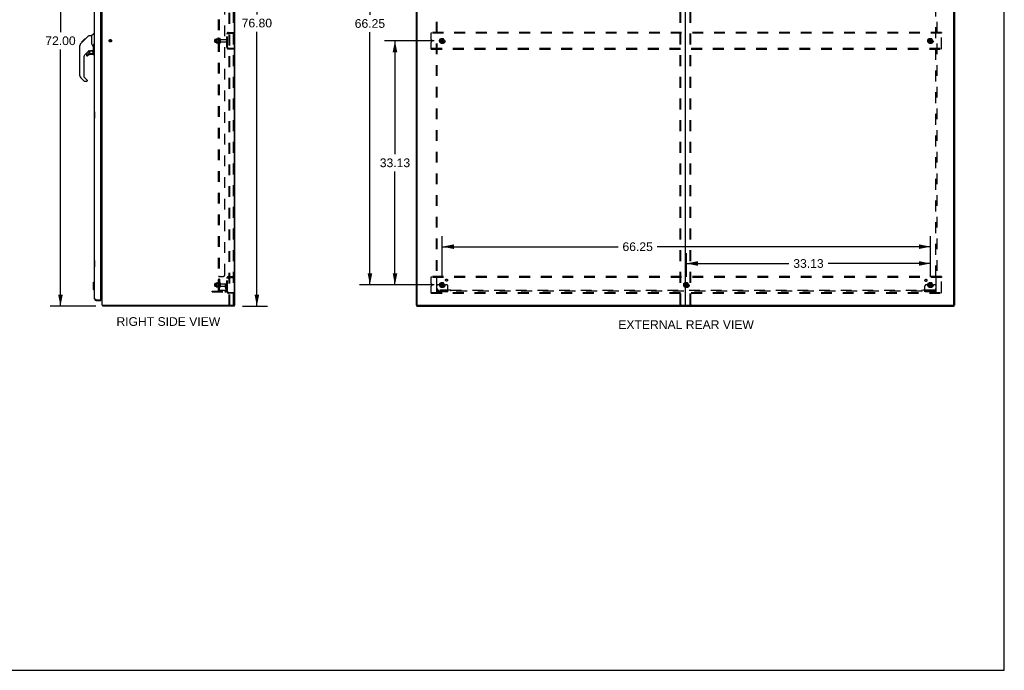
# Model space of a CAD drawing. Header units: inches. Extents: x 0 to 267, y 0 to 173.
# Tile 102 of 104: x 134 to 267, y 0 to 88. Entities that reach past the tile are written whole.
import ezdxf

# ---------------------------------------------------------------- set-up
doc = ezdxf.new("R2010")
doc.units = ezdxf.units.IN
doc.header["$LTSCALE"] = 14.696721
doc.header["$MEASUREMENT"] = 0
doc.linetypes.add('DOT', pattern=[0.2, 0.1, -0.1])
doc.linetypes.add('HIDDEN', pattern=[0.2, 0.1, -0.1])
doc.layers.get('0').update_dxf_attribs({"linetype": 'CONTINUOUS'})
for name, color, linetype in [('02___PRT_ALL_AXES', 7, 'CONTINUOUS'), ('DEFAULT_2', 8, 'HIDDEN'), ('DIMENSIONS', 7, 'CONTINUOUS')]:
    doc.layers.add(name, color=color, linetype=linetype)
doc.styles.get("Standard").update_dxf_attribs({"font": 'arial.ttf'})
doc.dimstyles.new('DIMSTYLE_1', dxfattribs={"dimtxt": 1.178881, "dimasz": 1.571842, "dimexe": 0.09, "dimexo": 0.07, "dimgap": 0.0375, "dimtad": 0, "dimtih": 1, "dimtoh": 1, "dimzin": 4, "dimdsep": 46, "dimtxsty": 'Standard', "dimblk": '_FILLED', "dimblk1": '_FILLED', "dimblk2": '_FILLED', "dimcen": 0.09, "dimazin": 1, "dimtfac": 1, "dimtofl": 0, "dimtmove": 0, "dimatfit": 3, "dimldrblk": '_FILLED', "dimfxl": 0, "dimtolj": 1, "dimtzin": 4, "dimarcsym": 0})

# ---------------------------------------------------------------- blocks, each defined once
blk = doc.blocks.new('_FILLED')
at = {"color": 0, "linetype": 'ByBlock'}
blk.add_solid([(0, 0), (-1, 0.2), (-1, -0.2)], dxfattribs=at)
blk = doc.blocks.new('*D1')
at = {"layer": 'DIMENSIONS', "color": 2, "linetype": 'Continuous'}
for p, q in [((189.85, 85.41), (183.11, 85.41)), ((184.53, 85.41), (184.53, 70.03)), ((184.53, 52.29), (184.53, 67.67)), ((189.85, 52.29), (183.11, 52.29))]:
    blk.add_line(p, q, dxfattribs=at)
at = {"layer": 'DIMENSIONS', "color": 2, "linetype": 'Continuous', "xscale": 1.5718418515, "yscale": 1.5718418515, "zscale": 1.5718418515}
for p, rotation in [((184.53, 85.41), 90), ((184.53, 52.29), 270)]:
    blk.add_blockref('_FILLED', p, dxfattribs=dict(at, rotation=rotation))
at = {"layer": 'DIMENSIONS', "color": 2, "linetype": 'Continuous', "insert": (184.53, 69.44), "char_height": 1.179, "width": 4.1195, "attachment_point": 2, "line_spacing_factor": 0.9}
blk.add_mtext('33.13', dxfattribs=at)
blk = doc.blocks.new('*D2')
at = {"layer": 'DIMENSIONS', "color": 2, "linetype": 'Continuous'}
for p, q in [((189.85, 118.54), (179.71, 118.54)), ((181.13, 118.54), (181.13, 88.93)), ((181.13, 52.29), (181.13, 86.57)), ((189.85, 52.29), (179.71, 52.29))]:
    blk.add_line(p, q, dxfattribs=at)
at = {"layer": 'DIMENSIONS', "color": 2, "linetype": 'Continuous', "xscale": 1.5718418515, "yscale": 1.5718418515, "zscale": 1.5718418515}
for p, rotation in [((181.13, 118.54), 90), ((181.13, 52.29), 270)]:
    blk.add_blockref('_FILLED', p, dxfattribs=dict(at, rotation=rotation))
at = {"layer": 'DIMENSIONS', "color": 2, "linetype": 'Continuous', "insert": (181.13, 88.34), "char_height": 1.179, "width": 4.1195, "attachment_point": 2, "line_spacing_factor": 0.9}
blk.add_mtext('66.25', dxfattribs=at)
blk = doc.blocks.new('*D3')
at = {"layer": 'DIMENSIONS', "color": 2, "linetype": 'Continuous'}
for p, q in [((190.95, 53.39), (190.95, 58.88)), ((257.2, 53.39), (257.2, 58.88)), ((190.95, 57.47), (214.81, 57.47)), ((257.2, 57.47), (220.11, 57.47))]:
    blk.add_line(p, q, dxfattribs=at)
at = {"layer": 'DIMENSIONS', "color": 2, "linetype": 'Continuous', "xscale": 1.5718418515, "yscale": 1.5718418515, "zscale": 1.5718418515, "rotation": 180}
blk.add_blockref('_FILLED', (190.95, 57.47), dxfattribs=at)
at = {"layer": 'DIMENSIONS', "color": 2, "linetype": 'Continuous', "xscale": 1.5718418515, "yscale": 1.5718418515, "zscale": 1.5718418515}
blk.add_blockref('_FILLED', (257.2, 57.47), dxfattribs=at)
at = {"layer": 'DIMENSIONS', "color": 2, "linetype": 'Continuous', "insert": (217.46, 58.06), "char_height": 1.179, "width": 4.1195, "attachment_point": 2, "line_spacing_factor": 0.9}
blk.add_mtext('66.25', dxfattribs=at)
blk = doc.blocks.new('*D4')
at = {"layer": 'DIMENSIONS', "color": 2, "linetype": 'Continuous'}
for p, q in [((224.08, 53.39), (224.08, 56.6)), ((257.2, 53.39), (257.2, 56.6)), ((224.08, 55.19), (237.99, 55.19)), ((257.2, 55.19), (243.29, 55.19))]:
    blk.add_line(p, q, dxfattribs=at)
at = {"layer": 'DIMENSIONS', "color": 2, "linetype": 'Continuous', "xscale": 1.5718418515, "yscale": 1.5718418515, "zscale": 1.5718418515, "rotation": 180}
blk.add_blockref('_FILLED', (224.08, 55.19), dxfattribs=at)
at = {"layer": 'DIMENSIONS', "color": 2, "linetype": 'Continuous', "xscale": 1.5718418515, "yscale": 1.5718418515, "zscale": 1.5718418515}
blk.add_blockref('_FILLED', (257.2, 55.19), dxfattribs=at)
at = {"layer": 'DIMENSIONS', "color": 2, "linetype": 'Continuous', "insert": (240.64, 55.78), "char_height": 1.179, "width": 4.1195, "attachment_point": 2, "line_spacing_factor": 0.9}
blk.add_mtext('33.13', dxfattribs=at)
blk = doc.blocks.new('*D5')
at = {"layer": 'DIMENSIONS', "color": 2, "linetype": 'Continuous'}
for p, q in [((163.81, 126.21), (167.21, 126.21)), ((165.79, 126.21), (165.79, 88.99)), ((165.79, 49.41), (165.79, 86.63)), ((163.86, 49.41), (167.21, 49.41))]:
    blk.add_line(p, q, dxfattribs=at)
at = {"layer": 'DIMENSIONS', "color": 2, "linetype": 'Continuous', "xscale": 1.5718418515, "yscale": 1.5718418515, "zscale": 1.5718418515}
for p, rotation in [((165.79, 126.21), 90), ((165.79, 49.41), 270)]:
    blk.add_blockref('_FILLED', p, dxfattribs=dict(at, rotation=rotation))
at = {"layer": 'DIMENSIONS', "color": 2, "linetype": 'Continuous', "insert": (165.79, 88.4), "char_height": 1.179, "width": 4.1195, "attachment_point": 2, "line_spacing_factor": 0.9}
blk.add_mtext('76.80', dxfattribs=at)
blk = doc.blocks.new('*D6')
at = {"layer": 'DIMENSIONS', "color": 2, "linetype": 'Continuous'}
for p, q in [((143.77, 121.41), (137.72, 121.41)), ((139.14, 121.41), (139.14, 86.59)), ((139.14, 49.41), (139.14, 84.23)), ((143.92, 49.41), (137.72, 49.41))]:
    blk.add_line(p, q, dxfattribs=at)
at = {"layer": 'DIMENSIONS', "color": 2, "linetype": 'Continuous', "xscale": 1.5718418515, "yscale": 1.5718418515, "zscale": 1.5718418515}
for p, rotation in [((139.14, 121.41), 90), ((139.14, 49.41), 270)]:
    blk.add_blockref('_FILLED', p, dxfattribs=dict(at, rotation=rotation))
at = {"layer": 'DIMENSIONS', "color": 2, "linetype": 'Continuous', "insert": (139.14, 86), "char_height": 1.179, "width": 4.1195, "attachment_point": 2, "line_spacing_factor": 0.9}
blk.add_mtext('72.00', dxfattribs=at)

msp = doc.modelspace()

# ---------------------------------------------------------------- linework, layer by layer
at = {"color": 7, "linetype": 'Continuous'}
for p, q in [((267.213, 0), (267.213, 172.903)), ((142.006, 85.206), (142.42, 85.62)), ((142.319, 85.452), (142.943, 86.076)), ((142.403, 85.537), (142.336, 85.537)), ((142.42, 85.62), (142.42, 85.62)), ((142.486, 85.62), (142.42, 85.62)), ((142.42, 85.62), (142.487, 85.62)), ((142.422, 85.622), (142.488, 85.622)), ((142.999, 86.099), (143.36, 86.099)), ((143.36, 86.099), (143.36, 84.995)), ((143.365, 86.105), (143.663, 86.403)), ((143.753, 86.414), (143.691, 86.414)), ((141.765, 84.704), (141.785, 84.724)), ((141.765, 84.228), (141.765, 84.704)), ((141.765, 84.228), (141.785, 84.208)), ((141.785, 80.652), (141.785, 84.755)), ((141.9, 85.033), (142.178, 85.311)), ((142.006, 85.206), (142.073, 85.206)), ((142.009, 85.209), (142.076, 85.209)), ((142.077, 85.21), (142.01, 85.21)), ((142.158, 85.292), (142.091, 85.292)), ((142.178, 85.311), (142.311, 85.445)), ((142.245, 85.378), (142.178, 85.378)), ((142.205, 85.338), (142.178, 85.311)), ((142.24, 85.373), (142.205, 85.338)), ((142.283, 85.416), (142.24, 85.373)), ((142.327, 85.46), (142.26, 85.46)), ((142.319, 85.452), (142.283, 85.416)), ((143.379, 85.004), (143.36, 85.057)), ((143.407, 84.938), (143.379, 85.004)), ((143.635, 83.882), (143.635, 84.776)), ((143.663, 85.039), (143.663, 84.901)), ((142.297, 83.119), (142.297, 80.567)), ((142.971, 84.038), (142.47, 83.536)), ((142.69, 83.539), (142.69, 83.419)), ((142.769, 83.617), (142.922, 83.617)), ((142.93, 83.621), (143.002, 83.693)), ((143.005, 84.028), (143.005, 83.701)), ((143.048, 84.033), (143.135, 84.033)), ((143.32, 84.074), (143.616, 84.074)), ((143.557, 83.539), (143.32, 83.539)), ((143.498, 84.074), (143.578, 83.994)), ((143.57, 83.987), (143.563, 83.98)), ((143.616, 83.855), (143.635, 83.855)), ((143.635, 83.617), (143.635, 83.855)), ((143.753, 83.811), (143.706, 83.811)), ((142.352, 79.922), (141.9, 80.374)), ((142.32, 80.511), (142.755, 80.076)), ((142.69, 79.899), (142.408, 79.899)), ((142.769, 80.042), (142.769, 79.977)), ((143.693, 75.812), (143.693, 74.842)), ((143.753, 75.827), (143.708, 75.827)), ((143.708, 74.827), (143.753, 74.827)), ((143.74, 75.727), (143.74, 74.927)), ((143.693, 55.645), (143.693, 54.675)), ((143.753, 55.66), (143.708, 55.66)), ((143.74, 55.56), (143.74, 54.76)), ((143.708, 54.66), (143.753, 54.66)), ((143.596, 52.594), (143.714, 52.712)), ((143.596, 52.594), (143.596, 51.728)), ((143.714, 52.712), (143.753, 52.712)), ((143.714, 52.712), (143.714, 51.61)), ((143.596, 51.728), (143.714, 51.61)), ((143.714, 51.61), (143.753, 51.61)), ((144.669, 50.806), (144.607, 50.806)), ((144, 50.16), (144, 50.264)), ((144.587, 50.264), (144.607, 50.264)), ((144.607, 50.264), (144.607, 50.16)), ((144.862, 49.507), (144.871, 49.514)), ((144.888, 49.41), (144.888, 49.514)), ((162.811, 49.514), (162.758, 49.514)), ((162.759, 49.41), (162.759, 49.514)), ((187.503, 49.514), (187.451, 49.514)), ((187.503, 49.41), (187.503, 49.514)), ((260.399, 49.514), (260.451, 49.514)), ((260.399, 49.41), (260.399, 49.514)), ((162.759, 49.41), (144.888, 49.41)), ((187.503, 49.41), (260.399, 49.41)), ((0, 0), (267.213, 0))]:
    msp.add_line(p, q, dxfattribs=at)
at = {"color": 3, "linetype": 'Continuous'}
for p, q in [((162.759, 49.577), (162.759, 126.081)), ((162.811, 49.514), (162.811, 126.108)), ((187.451, 49.514), (187.451, 126.112)), ((187.555, 49.514), (187.555, 126.108)), ((223.951, 49.514), (223.951, 126.108)), ((260.347, 49.514), (260.347, 126.108)), ((260.451, 126.112), (260.451, 49.514)), ((143.753, 50.407), (143.753, 120.414)), ((144.607, 50.284), (144.607, 120.536)), ((144.811, 49.514), (144.811, 121.34)), ((144.607, 50.858), (144.811, 50.858)), ((143.908, 50.299), (143.897, 50.304)), ((143.92, 50.294), (143.908, 50.299)), ((143.932, 50.29), (143.92, 50.294)), ((143.944, 50.285), (143.932, 50.29)), ((143.956, 50.281), (143.944, 50.285)), ((143.975, 50.274), (143.956, 50.281)), ((144, 50.264), (143.975, 50.274)), ((144, 50.264), (144.587, 50.264)), ((144, 50.16), (144.607, 50.16)), ((144.811, 49.514), (162.758, 49.514)), ((187.503, 49.514), (260.347, 49.514)), ((260.352, 49.514), (260.399, 49.514))]:
    msp.add_line(p, q, dxfattribs=at)
at = {"color": 7, "linetype": 'Continuous'}
for points in [[(142.943, 86.076), (142.951, 86.083), (142.959, 86.089), (142.968, 86.093), (142.978, 86.097), (142.988, 86.099), (142.999, 86.099)], [(141.9, 85.033), (141.88, 85.011), (141.855, 84.979), (141.833, 84.943), (141.815, 84.906), (141.801, 84.867), (141.791, 84.827), (141.786, 84.786), (141.785, 84.755)], [(143.582, 84.649), (143.532, 84.723), (143.482, 84.8), (143.441, 84.871), (143.407, 84.938)], [(143.635, 84.479), (143.634, 84.502), (143.63, 84.536), (143.621, 84.57), (143.609, 84.603), (143.594, 84.632), (143.582, 84.649)], [(143.635, 84.776), (143.635, 84.783), (143.635, 84.789), (143.636, 84.794), (143.636, 84.8), (143.636, 84.805), (143.636, 84.811), (143.636, 84.815), (143.637, 84.82), (143.637, 84.825), (143.637, 84.829), (143.638, 84.833), (143.638, 84.837), (143.638, 84.841), (143.639, 84.844), (143.639, 84.848), (143.64, 84.851), (143.64, 84.854), (143.64, 84.857), (143.641, 84.86), (143.641, 84.863), (143.641, 84.865), (143.642, 84.868), (143.642, 84.87), (143.642, 84.873), (143.643, 84.875), (143.643, 84.878), (143.644, 84.88), (143.644, 84.882), (143.644, 84.884), (143.645, 84.886), (143.645, 84.888), (143.646, 84.89), (143.646, 84.892), (143.646, 84.894), (143.647, 84.896), (143.647, 84.898), (143.648, 84.899), (143.648, 84.901), (143.648, 84.902), (143.649, 84.904), (143.649, 84.905), (143.65, 84.906), (143.65, 84.907), (143.65, 84.908), (143.651, 84.91), (143.651, 84.911), (143.652, 84.911), (143.652, 84.912), (143.653, 84.913), (143.653, 84.914), (143.654, 84.914), (143.654, 84.915), (143.655, 84.915), (143.656, 84.915), (143.656, 84.914), (143.657, 84.914), (143.658, 84.913), (143.659, 84.912), (143.659, 84.911), (143.66, 84.909), (143.66, 84.908), (143.661, 84.907), (143.662, 84.905), (143.662, 84.904), (143.663, 84.902), (143.663, 84.901)], [(143.663, 85.039), (143.664, 85.041), (143.665, 85.043), (143.666, 85.044), (143.667, 85.045), (143.668, 85.046), (143.669, 85.047), (143.671, 85.047), (143.672, 85.046), (143.674, 85.046), (143.676, 85.045), (143.677, 85.043), (143.679, 85.042), (143.68, 85.04), (143.682, 85.038), (143.683, 85.035), (143.684, 85.033), (143.686, 85.031), (143.687, 85.028), (143.688, 85.025), (143.689, 85.022), (143.69, 85.019), (143.691, 85.016)], [(143.691, 85.016), (143.695, 85.003), (143.698, 84.99), (143.702, 84.977), (143.706, 84.964)], [(143.135, 84.033), (143.137, 84.033), (143.144, 84.033), (143.153, 84.035), (143.163, 84.039), (143.175, 84.043), (143.188, 84.047), (143.203, 84.053), (143.219, 84.058), (143.237, 84.063), (143.255, 84.067), (143.274, 84.07), (143.293, 84.073), (143.312, 84.074), (143.32, 84.074)], [(143.615, 83.855), (143.615, 83.869), (143.613, 83.883), (143.61, 83.896), (143.607, 83.91), (143.602, 83.923), (143.596, 83.935), (143.589, 83.947), (143.581, 83.959), (143.573, 83.97), (143.563, 83.98)], [(143.578, 83.994), (143.577, 83.994), (143.577, 83.993), (143.576, 83.993), (143.575, 83.992), (143.574, 83.99), (143.57, 83.987)], [(143.738, 75.763), (143.739, 75.758), (143.739, 75.752), (143.74, 75.746), (143.74, 75.74), (143.74, 75.733), (143.74, 75.727)], [(143.74, 74.927), (143.74, 74.921), (143.74, 74.915), (143.74, 74.908), (143.739, 74.902), (143.739, 74.897), (143.738, 74.891)], [(143.738, 55.597), (143.739, 55.591), (143.739, 55.585), (143.74, 55.579), (143.74, 55.573), (143.74, 55.567), (143.74, 55.56)], [(143.74, 54.76), (143.74, 54.754), (143.74, 54.748), (143.74, 54.742), (143.739, 54.736), (143.739, 54.73), (143.738, 54.724)], [(144.801, 50.768), (144.803, 50.77), (144.805, 50.772), (144.807, 50.774), (144.808, 50.776), (144.809, 50.778)], [(144.782, 50.75), (144.782, 50.751), (144.782, 50.751), (144.782, 50.752), (144.783, 50.753), (144.784, 50.754), (144.785, 50.755), (144.786, 50.756), (144.788, 50.757), (144.79, 50.759)], [(144.79, 50.759), (144.793, 50.762), (144.795, 50.763), (144.797, 50.765), (144.799, 50.767), (144.801, 50.768)], [(144.862, 49.507), (144.864, 49.505), (144.865, 49.502), (144.867, 49.498), (144.869, 49.494), (144.87, 49.489), (144.871, 49.484), (144.872, 49.479), (144.873, 49.473), (144.874, 49.468), (144.875, 49.462), (144.875, 49.457)], [(144.875, 49.457), (144.876, 49.446), (144.877, 49.441), (144.877, 49.436), (144.878, 49.431), (144.878, 49.427), (144.879, 49.424), (144.88, 49.421), (144.881, 49.418), (144.882, 49.415), (144.883, 49.413), (144.884, 49.412), (144.886, 49.411), (144.887, 49.411), (144.888, 49.41)]]:
    msp.add_lwpolyline(points, dxfattribs=at)
at = {"color": 3, "linetype": 'Continuous'}
msp.add_lwpolyline([(143.897, 50.304), (143.886, 50.308), (143.88, 50.31), (143.875, 50.313), (143.869, 50.315), (143.864, 50.317), (143.859, 50.32), (143.854, 50.322), (143.849, 50.324), (143.844, 50.327), (143.839, 50.329), (143.835, 50.331), (143.83, 50.333), (143.826, 50.336), (143.821, 50.338), (143.817, 50.34), (143.813, 50.343), (143.809, 50.345), (143.805, 50.347), (143.801, 50.35), (143.798, 50.352), (143.794, 50.354), (143.791, 50.356), (143.787, 50.359), (143.784, 50.361), (143.781, 50.363), (143.779, 50.366), (143.776, 50.368), (143.773, 50.37), (143.771, 50.372), (143.769, 50.375), (143.767, 50.377), (143.765, 50.379), (143.763, 50.382), (143.761, 50.384), (143.76, 50.386), (143.758, 50.389), (143.757, 50.391), (143.756, 50.393), (143.755, 50.395), (143.755, 50.398), (143.754, 50.4), (143.754, 50.402), (143.753, 50.405), (143.753, 50.407)], dxfattribs=at)
at = {"color": 7, "linetype": 'Continuous'}
msp.add_circle((143.32, 83.834), 0.217, dxfattribs=at)
for centre, radius, start, end in [((143.379, 86.091), 0.0197, 135, 180), ((143.691, 86.375), 0.0394, 90, 135), ((142.218, 84.739), 0.433, 137.27268, 137.76144), ((142.887, 83.119), 0.591, 135, 180), ((142.769, 83.539), 0.0787, 90, 180), ((142.769, 83.419), 0.0787, 180, 309.5212), ((143.32, 82.751), 0.787, 90, 129.5212), ((143.048, 83.836), 0.197, 90, 135), ((142.922, 83.629), 0.0118, 270, 315), ((142.994, 83.701), 0.0118, 315, 360), ((143.557, 83.617), 0.0787, 270, 360), ((143.438, 83.855), 0.197, 0, 45), ((143.616, 84.094), 0.0197, 270, 360), ((143.706, 83.882), 0.0709, 180, 270), ((142.179, 80.652), 0.394, 180, 225), ((142.375, 80.567), 0.0787, 180, 225), ((142.408, 79.977), 0.0787, 225, 270), ((142.69, 79.977), 0.0787, 270, 360), ((142.722, 80.042), 0.0472, 0, 45), ((143.708, 75.812), 0.015, 90, 180), ((143.708, 74.842), 0.015, 180, 270), ((143.738, 75.812), 0.015, 0, 90), ((143.738, 74.842), 0.015, 270, 360), ((143.708, 55.645), 0.015, 90, 180), ((143.738, 55.645), 0.015, 0, 90), ((143.708, 54.675), 0.015, 180, 270), ((143.738, 54.675), 0.015, 270, 360), ((144.669, 50.664), 0.142, 0, 90), ((144, 50.407), 0.142, 228.63431, 270), ((143.917, 50.55), 0.26, 270, 272.6209), ((145.058, 49.657), 0.246, 215.33048, 217.39407)]:
    msp.add_arc(centre, radius, start, end, dxfattribs=at)
at = {"color": 3, "linetype": 'Continuous'}
for centre, radius, start, end in [((144, 50.407), 0.246, 180, 270), ((144.587, 50.284), 0.02, 270, 360), ((162.697, 49.577), 0.0625, 270, 360)]:
    msp.add_arc(centre, radius, start, end, dxfattribs=at)
at = {"layer": '02___PRT_ALL_AXES', "color": 8, "linetype": 'HIDDEN'}
for p, q in [((160.112, 85.593), (160.707, 85.593)), ((160.512, 85.766), (160.512, 85.055)), ((160.582, 85.66), (160.582, 85.745)), ((160.707, 85.66), (160.582, 85.66)), ((160.582, 85.66), (160.582, 85.16)), ((160.707, 85.66), (160.707, 85.16)), ((160.876, 85.576), (161.677, 85.576)), ((160.112, 85.227), (160.707, 85.227)), ((160.707, 85.16), (160.582, 85.16)), ((160.582, 85.076), (160.582, 85.16)), ((160.876, 85.244), (161.677, 85.244)), ((160.112, 52.468), (160.707, 52.468)), ((160.512, 52.641), (160.512, 51.93)), ((160.707, 53.081), (160.582, 53.081)), ((160.582, 53.081), (160.582, 52.764)), ((160.707, 53.045), (160.582, 53.045)), ((160.707, 52.8), (160.582, 52.8)), ((160.707, 52.764), (160.582, 52.764)), ((160.582, 52.535), (160.582, 52.62)), ((160.707, 52.535), (160.582, 52.535)), ((160.582, 52.535), (160.582, 52.035)), ((160.707, 53.081), (160.707, 52.764)), ((160.707, 52.535), (160.707, 52.035)), ((160.876, 52.451), (161.677, 52.451)), ((160.876, 52.119), (161.677, 52.119)), ((160.112, 52.102), (160.707, 52.102)), ((160.707, 52.035), (160.582, 52.035)), ((160.582, 51.951), (160.582, 52.035))]:
    msp.add_line(p, q, dxfattribs=at)
for centre, radius in [((145.915, 85.41), 0.124), ((190.951, 85.41), 0.372), ((190.951, 85.41), 0.356), ((190.951, 85.41), 0.25), ((190.951, 85.41), 0.183), ((257.201, 85.41), 0.372), ((257.201, 85.41), 0.356), ((257.201, 85.41), 0.25), ((257.201, 85.41), 0.183), ((190.951, 52.285), 0.372), ((190.951, 52.285), 0.356), ((190.951, 52.285), 0.25), ((190.951, 52.285), 0.183), ((191.531, 52.941), 0.141), ((224.076, 52.285), 0.372), ((224.076, 52.285), 0.356), ((224.076, 52.285), 0.25), ((224.076, 52.285), 0.183), ((256.582, 52.904), 0.141), ((257.201, 52.285), 0.372), ((257.201, 52.285), 0.356), ((257.201, 52.285), 0.25), ((257.201, 52.285), 0.183)]:
    msp.add_circle(centre, radius, dxfattribs=at)
for centre, radius, start, end in [((161.113, 85.41), 0.698, 149.33687, 156.03207), ((160.544, 85.745), 0.0384, 0, 145.55034), ((161.113, 85.41), 0.698, 203.96793, 210.66313), ((160.544, 85.076), 0.0384, 214.44966, 360), ((161.113, 52.285), 0.698, 149.33687, 156.03207), ((160.544, 52.62), 0.0384, 0, 145.55034), ((161.113, 52.285), 0.698, 203.96793, 210.66313), ((160.544, 51.951), 0.0384, 214.44966, 360)]:
    msp.add_arc(centre, radius, start, end, dxfattribs=at)
at = {"layer": 'DEFAULT_2', "color": 8, "linetype": 'HIDDEN'}
for p, q in [((162.029, 49.514), (162.029, 125.678)), ((162.133, 49.514), (162.133, 125.678)), ((162.634, 49.639), (162.634, 125.553)), ((162.707, 49.639), (162.707, 125.553)), ((223.244, 49.639), (223.244, 125.553)), ((223.317, 49.639), (223.317, 125.553)), ((224.584, 49.639), (224.584, 125.553)), ((224.658, 49.639), (224.658, 125.553)), ((160.582, 51.567), (160.582, 119.254)), ((160.707, 51.567), (160.707, 119.254)), ((161.457, 53.692), (161.457, 117.129)), ((190.107, 117.379), (190.107, 53.442)), ((190.232, 117.379), (190.232, 53.442)), ((257.92, 53.442), (257.92, 117.379)), ((258.045, 117.379), (258.045, 53.442)), ((160.082, 85.257), (160.082, 85.563)), ((160.246, 85.155), (160.246, 85.666)), ((160.266, 85.594), (160.246, 85.614)), ((160.257, 85.688), (160.485, 85.688)), ((160.562, 85.594), (160.266, 85.594)), ((160.266, 85.594), (160.266, 85.227)), ((160.562, 85.594), (160.582, 85.614)), ((160.562, 85.594), (160.562, 85.227)), ((160.813, 85.675), (160.813, 85.146)), ((161.707, 84.532), (161.707, 86.289)), ((161.811, 84.532), (161.811, 86.289)), ((161.954, 86.535), (162.707, 86.535)), ((161.954, 86.431), (162.707, 86.431)), ((161.986, 86.535), (161.986, 86.431)), ((189.451, 86.535), (189.451, 86.431)), ((258.701, 86.535), (189.451, 86.535)), ((189.451, 85.598), (189.451, 86.431)), ((258.701, 86.431), (189.451, 86.431)), ((189.558, 85.453), (189.477, 85.534)), ((190.788, 85.683), (190.633, 85.415)), ((191.105, 85.688), (190.796, 85.688)), ((191.268, 85.415), (191.114, 85.683)), ((257.038, 85.683), (256.883, 85.415)), ((257.355, 85.688), (257.046, 85.688)), ((257.518, 85.415), (257.364, 85.683)), ((258.701, 86.535), (258.701, 86.431)), ((258.701, 84.389), (258.701, 86.431)), ((160.266, 85.227), (160.246, 85.207)), ((160.257, 85.133), (160.485, 85.133)), ((160.562, 85.227), (160.266, 85.227)), ((160.562, 85.227), (160.582, 85.207)), ((161.811, 85.442), (161.707, 85.442)), ((161.811, 85.379), (161.707, 85.379)), ((161.954, 84.389), (162.707, 84.389)), ((162.707, 84.285), (161.954, 84.285)), ((161.986, 84.389), (161.986, 84.285)), ((189.451, 84.389), (189.451, 85.223)), ((189.451, 84.285), (189.451, 84.389)), ((189.451, 84.389), (258.701, 84.389)), ((189.451, 84.285), (258.701, 84.285)), ((189.477, 85.287), (189.558, 85.368)), ((190.633, 85.405), (190.788, 85.138)), ((191.105, 85.133), (190.796, 85.133)), ((191.114, 85.138), (191.268, 85.405)), ((256.883, 85.405), (257.038, 85.138)), ((257.355, 85.133), (257.046, 85.133)), ((257.364, 85.138), (257.518, 85.405)), ((258.701, 84.285), (258.701, 84.389)), ((160.082, 52.132), (160.082, 52.438)), ((160.246, 52.03), (160.246, 52.541)), ((160.266, 52.469), (160.246, 52.489)), ((160.257, 52.563), (160.485, 52.563)), ((160.562, 52.469), (160.266, 52.469)), ((160.266, 52.469), (160.266, 52.102)), ((160.562, 52.469), (160.582, 52.489)), ((160.562, 52.469), (160.562, 52.102)), ((160.582, 53.408), (160.582, 53.406)), ((160.707, 53.406), (160.582, 53.406)), ((160.636, 53.442), (161.207, 53.442)), ((160.813, 52.55), (160.813, 52.021)), ((161.513, 52.285), (161.603, 52.285)), ((161.513, 51.945), (161.513, 52.285)), ((161.617, 52.11), (161.513, 52.11)), ((161.603, 52.285), (161.707, 52.285)), ((161.603, 51.584), (161.603, 52.285)), ((161.617, 51.945), (161.617, 52.285)), ((161.707, 52.285), (161.668, 52.285)), ((161.707, 51.407), (161.707, 53.164)), ((161.811, 52.317), (161.707, 52.317)), ((161.811, 52.254), (161.707, 52.254)), ((161.811, 51.407), (161.811, 53.164)), ((161.954, 53.41), (162.707, 53.41)), ((161.954, 53.306), (162.707, 53.306)), ((161.986, 53.41), (161.986, 53.306)), ((189.451, 53.41), (189.451, 53.306)), ((258.701, 53.41), (189.451, 53.41)), ((189.451, 52.473), (189.451, 53.306)), ((258.701, 53.306), (189.451, 53.306)), ((189.558, 52.328), (189.477, 52.409)), ((189.477, 52.162), (189.558, 52.243)), ((190.107, 53.442), (190.273, 53.442)), ((190.201, 51.338), (190.201, 52.16)), ((190.213, 53.425), (190.22, 53.417)), ((190.232, 51.817), (190.232, 53.406)), ((190.415, 52.285), (190.326, 52.285)), ((190.536, 52.285), (190.415, 52.285)), ((190.776, 52.285), (190.536, 52.285)), ((190.788, 52.558), (190.633, 52.29)), ((190.633, 52.28), (190.788, 52.013)), ((191.105, 52.563), (190.796, 52.563)), ((191.268, 52.29), (191.114, 52.558)), ((191.114, 52.013), (191.268, 52.28)), ((191.126, 52.285), (191.365, 52.285)), ((191.487, 52.285), (191.365, 52.285)), ((191.576, 52.285), (191.487, 52.285)), ((191.701, 51.338), (191.701, 52.16)), ((223.913, 52.558), (223.758, 52.29)), ((223.758, 52.28), (223.913, 52.013)), ((224.23, 52.563), (223.921, 52.563)), ((224.393, 52.29), (224.239, 52.558)), ((224.239, 52.013), (224.393, 52.28)), ((256.451, 51.338), (256.451, 52.16)), ((256.665, 52.285), (256.576, 52.285)), ((256.786, 52.285), (256.665, 52.285)), ((257.026, 52.285), (256.786, 52.285)), ((257.038, 52.558), (256.883, 52.29)), ((256.883, 52.28), (257.038, 52.013)), ((257.355, 52.563), (257.046, 52.563)), ((257.518, 52.29), (257.364, 52.558)), ((257.364, 52.013), (257.518, 52.28)), ((257.376, 52.285), (257.615, 52.285)), ((257.737, 52.285), (257.615, 52.285)), ((257.826, 52.285), (257.737, 52.285)), ((257.879, 53.442), (258.045, 53.442)), ((257.92, 53.406), (257.92, 51.817)), ((257.951, 51.338), (257.951, 52.16)), ((258.701, 53.41), (258.701, 53.306)), ((258.701, 51.264), (258.701, 53.306)), ((159.707, 51.442), (161.461, 51.442)), ((159.707, 51.338), (159.707, 51.442)), ((159.707, 51.338), (161.461, 51.338)), ((159.954, 51.338), (159.954, 51.442)), ((160.21, 51.338), (160.21, 51.442)), ((160.266, 52.102), (160.246, 52.082)), ((160.257, 52.008), (160.485, 52.008)), ((160.562, 52.102), (160.266, 52.102)), ((160.562, 52.102), (160.582, 52.082)), ((160.707, 51.567), (160.582, 51.567)), ((160.636, 51.528), (160.733, 51.608)), ((160.65, 51.567), (160.651, 51.567)), ((160.819, 51.567), (161.457, 51.567)), ((161.457, 51.567), (161.457, 51.442)), ((161.535, 51.878), (161.584, 51.81)), ((161.619, 51.939), (161.668, 51.871)), ((161.954, 51.264), (162.707, 51.264)), ((162.707, 51.16), (161.954, 51.16)), ((161.986, 51.264), (161.986, 51.16)), ((189.451, 51.264), (189.451, 52.098)), ((189.451, 51.264), (258.701, 51.264)), ((189.451, 51.16), (189.451, 51.264)), ((189.451, 51.16), (258.701, 51.16)), ((191.701, 51.442), (190.201, 51.442)), ((191.701, 51.338), (190.201, 51.338)), ((190.448, 51.338), (190.448, 51.442)), ((192.072, 51.567), (190.482, 51.567)), ((190.704, 51.338), (190.704, 51.442)), ((191.105, 52.008), (190.796, 52.008)), ((191.198, 51.338), (191.198, 51.442)), ((191.454, 51.338), (191.454, 51.442)), ((192.107, 51.442), (192.107, 51.608)), ((192.107, 51.567), (256.045, 51.567)), ((256.045, 51.442), (192.107, 51.442)), ((224.23, 52.008), (223.921, 52.008)), ((256.045, 51.442), (256.045, 51.608)), ((256.062, 51.548), (256.069, 51.555)), ((257.67, 51.567), (256.08, 51.567)), ((257.951, 51.442), (256.451, 51.442)), ((257.951, 51.338), (256.451, 51.338)), ((256.698, 51.338), (256.698, 51.442)), ((256.954, 51.338), (256.954, 51.442)), ((257.355, 52.008), (257.046, 52.008)), ((257.448, 51.338), (257.448, 51.442)), ((257.704, 51.338), (257.704, 51.442)), ((258.701, 51.16), (258.701, 51.264))]:
    msp.add_line(p, q, dxfattribs=at)
for points in [[(160.602, 53.425), (160.598, 53.423), (160.595, 53.421), (160.592, 53.419), (160.589, 53.417), (160.587, 53.415), (160.585, 53.413), (160.584, 53.411), (160.583, 53.41), (160.582, 53.408), (160.582, 53.406)], [(160.595, 53.421), (160.592, 53.419), (160.589, 53.417), (160.587, 53.415), (160.585, 53.413)], [(160.617, 53.431), (160.609, 53.428), (160.605, 53.426), (160.602, 53.425)], [(160.636, 53.442), (160.634, 53.44), (160.631, 53.438), (160.628, 53.436), (160.625, 53.435), (160.621, 53.433), (160.617, 53.431)], [(160.634, 53.44), (160.631, 53.438), (160.628, 53.436)], [(160.722, 53.422), (160.718, 53.419), (160.716, 53.418), (160.714, 53.417), (160.712, 53.415), (160.711, 53.414), (160.71, 53.412), (160.709, 53.411), (160.708, 53.409), (160.707, 53.408), (160.707, 53.406)], [(160.709, 53.411), (160.708, 53.409), (160.707, 53.408), (160.707, 53.406)], [(160.714, 53.417), (160.712, 53.415), (160.711, 53.414)], [(160.733, 53.442), (160.733, 53.44), (160.733, 53.438), (160.733, 53.437), (160.733, 53.435), (160.733, 53.433), (160.732, 53.432), (160.731, 53.43), (160.73, 53.429), (160.728, 53.427), (160.727, 53.426), (160.725, 53.425), (160.724, 53.423), (160.722, 53.422)], [(160.731, 53.43), (160.73, 53.429), (160.728, 53.427), (160.727, 53.426), (160.725, 53.425), (160.724, 53.423)], [(160.733, 53.442), (160.733, 53.44), (160.733, 53.438), (160.733, 53.437), (160.733, 53.435), (160.733, 53.433)], [(190.194, 53.442), (190.196, 53.44), (190.198, 53.438), (190.2, 53.436), (190.203, 53.435), (190.205, 53.433), (190.207, 53.431), (190.208, 53.43), (190.21, 53.428), (190.212, 53.426), (190.213, 53.425)], [(190.22, 53.417), (190.223, 53.415), (190.225, 53.413), (190.227, 53.411), (190.229, 53.41), (190.23, 53.408), (190.232, 53.406)], [(190.251, 53.419), (190.247, 53.417), (190.244, 53.415), (190.242, 53.414), (190.24, 53.412), (190.238, 53.411), (190.236, 53.409), (190.234, 53.408), (190.232, 53.406)], [(190.273, 53.442), (190.272, 53.44), (190.271, 53.438), (190.271, 53.437), (190.27, 53.435), (190.269, 53.433), (190.267, 53.432), (190.266, 53.43), (190.265, 53.429), (190.263, 53.427), (190.261, 53.426), (190.259, 53.425), (190.258, 53.423), (190.256, 53.422), (190.254, 53.421), (190.251, 53.419)], [(257.879, 53.442), (257.879, 53.44), (257.88, 53.438), (257.881, 53.437), (257.882, 53.435), (257.883, 53.433), (257.884, 53.432), (257.886, 53.43), (257.887, 53.429), (257.889, 53.427), (257.89, 53.426), (257.892, 53.425), (257.894, 53.423), (257.896, 53.422), (257.898, 53.421), (257.9, 53.419), (257.905, 53.417)], [(257.905, 53.417), (257.907, 53.415), (257.909, 53.414), (257.912, 53.412), (257.914, 53.411), (257.916, 53.409), (257.918, 53.408), (257.92, 53.406)], [(257.933, 53.419), (257.931, 53.417), (257.929, 53.415), (257.927, 53.413), (257.925, 53.411), (257.923, 53.41), (257.921, 53.408), (257.92, 53.406)], [(257.958, 53.442), (257.956, 53.44), (257.953, 53.438), (257.951, 53.436), (257.949, 53.435), (257.947, 53.433), (257.945, 53.431), (257.943, 53.43), (257.942, 53.428), (257.94, 53.426), (257.938, 53.425), (257.933, 53.419)], [(160.605, 51.546), (160.602, 51.548), (160.598, 51.55), (160.595, 51.551), (160.592, 51.553), (160.589, 51.555), (160.587, 51.557), (160.585, 51.559), (160.584, 51.561), (160.583, 51.563), (160.582, 51.565), (160.582, 51.567)], [(160.636, 51.528), (160.634, 51.531), (160.631, 51.533), (160.628, 51.535), (160.625, 51.537), (160.621, 51.539), (160.617, 51.541), (160.613, 51.543), (160.605, 51.546)], [(160.711, 51.59), (160.711, 51.59), (160.711, 51.59), (160.711, 51.589), (160.711, 51.589), (160.71, 51.589), (160.71, 51.589), (160.709, 51.588), (160.709, 51.588), (160.708, 51.588), (160.707, 51.587), (160.707, 51.587), (160.706, 51.587), (160.706, 51.586), (160.705, 51.586), (160.704, 51.586), (160.704, 51.585), (160.703, 51.585), (160.702, 51.584), (160.701, 51.584), (160.701, 51.584), (160.7, 51.583), (160.699, 51.583), (160.698, 51.583), (160.698, 51.582), (160.697, 51.582), (160.696, 51.581), (160.695, 51.581), (160.694, 51.581), (160.693, 51.58), (160.692, 51.58), (160.692, 51.58), (160.691, 51.579), (160.69, 51.579), (160.689, 51.578), (160.688, 51.578), (160.687, 51.578), (160.686, 51.577), (160.685, 51.577), (160.684, 51.576), (160.683, 51.576), (160.682, 51.576), (160.681, 51.575), (160.68, 51.575), (160.679, 51.574), (160.678, 51.574), (160.676, 51.574), (160.675, 51.573), (160.674, 51.573), (160.673, 51.573), (160.672, 51.572), (160.671, 51.572), (160.669, 51.571), (160.668, 51.571), (160.667, 51.571), (160.666, 51.571), (160.665, 51.57), (160.664, 51.57), (160.663, 51.57), (160.662, 51.569), (160.661, 51.569), (160.66, 51.569), (160.659, 51.569), (160.658, 51.568), (160.657, 51.568), (160.656, 51.568), (160.655, 51.568), (160.654, 51.568), (160.653, 51.567), (160.652, 51.567), (160.651, 51.567), (160.651, 51.567), (160.65, 51.567), (160.649, 51.567), (160.649, 51.567), (160.648, 51.567), (160.648, 51.567)], [(160.648, 51.567), (160.648, 51.567), (160.648, 51.567), (160.648, 51.567), (160.648, 51.567), (160.648, 51.567), (160.648, 51.567), (160.649, 51.567), (160.649, 51.567), (160.65, 51.567), (160.65, 51.567)], [(160.725, 51.594), (160.722, 51.59), (160.72, 51.588), (160.718, 51.586), (160.716, 51.584), (160.714, 51.581), (160.712, 51.579), (160.711, 51.577), (160.71, 51.574), (160.709, 51.572), (160.708, 51.57), (160.707, 51.568), (160.707, 51.567)], [(160.707, 51.587), (160.708, 51.587), (160.708, 51.587), (160.709, 51.588), (160.709, 51.588), (160.71, 51.589), (160.71, 51.589), (160.711, 51.589), (160.711, 51.589), (160.711, 51.59), (160.711, 51.59), (160.711, 51.59)], [(160.733, 51.608), (160.733, 51.607), (160.733, 51.606), (160.733, 51.605), (160.733, 51.604), (160.733, 51.603), (160.732, 51.602), (160.731, 51.601), (160.73, 51.599), (160.728, 51.598), (160.727, 51.596), (160.725, 51.594)], [(192.082, 51.581), (192.08, 51.579), (192.079, 51.577), (192.078, 51.574), (192.076, 51.572), (192.075, 51.57), (192.073, 51.568), (192.072, 51.567)], [(192.085, 51.553), (192.083, 51.555), (192.081, 51.557), (192.079, 51.559), (192.077, 51.561), (192.075, 51.563), (192.073, 51.565), (192.072, 51.567)], [(192.107, 51.608), (192.105, 51.607), (192.104, 51.606), (192.102, 51.605), (192.1, 51.604), (192.099, 51.603), (192.097, 51.602), (192.096, 51.601), (192.094, 51.599), (192.093, 51.598), (192.091, 51.596), (192.09, 51.594), (192.089, 51.592), (192.087, 51.59), (192.086, 51.588), (192.085, 51.586), (192.082, 51.581)], [(192.107, 51.528), (192.105, 51.531), (192.104, 51.533), (192.102, 51.535), (192.1, 51.537), (192.098, 51.539), (192.097, 51.541), (192.095, 51.543), (192.093, 51.545), (192.092, 51.546), (192.09, 51.548), (192.085, 51.553)], [(256.045, 51.608), (256.046, 51.607), (256.048, 51.606), (256.05, 51.605), (256.051, 51.604), (256.053, 51.603), (256.054, 51.602), (256.056, 51.601), (256.057, 51.599), (256.059, 51.598), (256.06, 51.596), (256.062, 51.594), (256.063, 51.592), (256.064, 51.59), (256.066, 51.588), (256.067, 51.586)], [(256.045, 51.528), (256.046, 51.531), (256.048, 51.533), (256.05, 51.535), (256.052, 51.537), (256.053, 51.539), (256.055, 51.541), (256.057, 51.543), (256.058, 51.545), (256.06, 51.546), (256.062, 51.548)], [(256.067, 51.586), (256.07, 51.581), (256.071, 51.579), (256.073, 51.577), (256.074, 51.574), (256.076, 51.572), (256.077, 51.57), (256.078, 51.568), (256.08, 51.567)], [(256.069, 51.555), (256.071, 51.557), (256.073, 51.559), (256.075, 51.561), (256.077, 51.563), (256.078, 51.565), (256.08, 51.567)], [(162.634, 49.639), (162.634, 49.631), (162.633, 49.622), (162.632, 49.613), (162.63, 49.604), (162.628, 49.596), (162.626, 49.588), (162.623, 49.58), (162.62, 49.572), (162.616, 49.565), (162.612, 49.558), (162.608, 49.551), (162.603, 49.545), (162.598, 49.539), (162.593, 49.534), (162.588, 49.53), (162.582, 49.526), (162.576, 49.522), (162.57, 49.52), (162.564, 49.517), (162.558, 49.516), (162.552, 49.515), (162.545, 49.514)], [(162.707, 49.639), (162.707, 49.631), (162.706, 49.622), (162.705, 49.613), (162.704, 49.604), (162.702, 49.596), (162.699, 49.588), (162.697, 49.58), (162.693, 49.572), (162.69, 49.565), (162.686, 49.558), (162.681, 49.551), (162.677, 49.545), (162.672, 49.539), (162.667, 49.534), (162.661, 49.53), (162.656, 49.526), (162.65, 49.522), (162.644, 49.52), (162.638, 49.517), (162.632, 49.516), (162.625, 49.515), (162.619, 49.514)], [(223.332, 49.514), (223.326, 49.515), (223.32, 49.516), (223.313, 49.517), (223.307, 49.52), (223.301, 49.522), (223.295, 49.526), (223.29, 49.53), (223.284, 49.534), (223.279, 49.539), (223.274, 49.545), (223.27, 49.551), (223.265, 49.558), (223.261, 49.565), (223.258, 49.572), (223.255, 49.58), (223.252, 49.588), (223.249, 49.596), (223.247, 49.604), (223.246, 49.613), (223.245, 49.622), (223.244, 49.631), (223.244, 49.639)], [(223.317, 49.639), (223.317, 49.631), (223.318, 49.622), (223.319, 49.613), (223.321, 49.604), (223.323, 49.596), (223.325, 49.588), (223.328, 49.58), (223.331, 49.572), (223.335, 49.565), (223.339, 49.558), (223.343, 49.551), (223.348, 49.545), (223.353, 49.539), (223.358, 49.534), (223.363, 49.53), (223.369, 49.526), (223.375, 49.522), (223.381, 49.52), (223.387, 49.517), (223.393, 49.516), (223.399, 49.515), (223.406, 49.514)], [(224.496, 49.514), (224.502, 49.515), (224.509, 49.516), (224.515, 49.517), (224.521, 49.52), (224.527, 49.522), (224.533, 49.526), (224.538, 49.53), (224.544, 49.534), (224.549, 49.539), (224.554, 49.545), (224.558, 49.551), (224.563, 49.558), (224.567, 49.565), (224.57, 49.572), (224.574, 49.58), (224.576, 49.588), (224.579, 49.596), (224.581, 49.604), (224.582, 49.613), (224.583, 49.622), (224.584, 49.631), (224.584, 49.639)], [(224.658, 49.639), (224.658, 49.631), (224.657, 49.622), (224.656, 49.613), (224.654, 49.604), (224.652, 49.596), (224.65, 49.588), (224.647, 49.58), (224.644, 49.572), (224.64, 49.565), (224.636, 49.558), (224.632, 49.551), (224.627, 49.545), (224.622, 49.539), (224.617, 49.534), (224.612, 49.53), (224.606, 49.526), (224.6, 49.522), (224.594, 49.52), (224.588, 49.517), (224.582, 49.516), (224.576, 49.515), (224.57, 49.514)]]:
    msp.add_lwpolyline(points, dxfattribs=at)
for centre, radius in [((145.915, 85.41), 0.164), ((145.915, 85.41), 0.124), ((190.951, 85.41), 0.318), ((190.951, 85.41), 0.204), ((190.951, 85.41), 0.183), ((190.951, 85.41), 0.183), ((190.951, 85.41), 0.166), ((257.201, 85.41), 0.318), ((257.201, 85.41), 0.204), ((257.201, 85.41), 0.183), ((257.201, 85.41), 0.183), ((257.201, 85.41), 0.166), ((190.951, 85.41), 0.0312), ((257.201, 85.41), 0.0312), ((190.951, 52.285), 0.318), ((190.951, 52.285), 0.204), ((190.951, 52.285), 0.183), ((190.951, 52.285), 0.183), ((190.951, 52.285), 0.166), ((190.951, 52.285), 0.0312), ((224.076, 52.285), 0.318), ((224.076, 52.285), 0.204), ((224.076, 52.285), 0.183), ((224.076, 52.285), 0.183), ((224.076, 52.285), 0.166), ((224.076, 52.285), 0.0312), ((257.201, 52.285), 0.318), ((257.201, 52.285), 0.204), ((257.201, 52.285), 0.183), ((257.201, 52.285), 0.183), ((257.201, 52.285), 0.166), ((257.201, 52.285), 0.0312)]:
    msp.add_circle(centre, radius, dxfattribs=at)
at = {"layer": 'DEFAULT_2', "color": 8, "linetype": 'DOT'}
for centre in [(190.951, 85.41), (257.201, 85.41), (190.951, 52.285), (224.076, 52.285), (257.201, 52.285)]:
    msp.add_circle(centre, 0.17, dxfattribs=at)
at = {"layer": 'DEFAULT_2', "color": 8, "linetype": 'HIDDEN'}
for centre, radius, start, end in [((160.112, 85.563), 0.03, 90, 180.00001), ((160.388, 85.666), 0.141, 174.79195, 180), ((160.257, 85.678), 0.01, 90, 174.80617), ((160.466, 85.698), 0.01, 270, 336.03207), ((160.76, 85.675), 0.053, 0, 180), ((160.876, 85.639), 0.0625, 180, 270), ((161.677, 85.546), 0.03, 360, 90), ((161.954, 86.289), 0.246, 90, 180), ((161.954, 86.289), 0.142, 90, 180), ((189.541, 85.598), 0.09, 180, 225), ((190.796, 85.678), 0.01, 90.01235, 149.98915), ((191.105, 85.678), 0.01, 30.01204, 89.98872), ((257.046, 85.678), 0.01, 90.01235, 149.98915), ((257.355, 85.678), 0.01, 30.01204, 89.98872), ((160.112, 85.257), 0.03, 179.99999, 270), ((160.388, 85.155), 0.141, 180, 185.20805), ((160.257, 85.143), 0.01, 185.19383, 270), ((160.466, 85.123), 0.01, 23.96793, 90), ((160.76, 85.146), 0.053, 180, 360), ((160.876, 85.182), 0.0625, 90, 180), ((161.677, 85.274), 0.03, 270, 0), ((161.954, 84.532), 0.246, 180, 270), ((161.954, 84.532), 0.142, 180, 270), ((189.541, 85.223), 0.09, 135, 180), ((189.516, 85.41), 0.06, 315, 45), ((190.642, 85.41), 0.01, 150.01268, 209.98829), ((190.796, 85.143), 0.01, 210.01204, 269.98872), ((191.105, 85.143), 0.01, 270.01235, 329.98915), ((191.26, 85.41), 0.01, 330.01268, 29.98829), ((256.892, 85.41), 0.01, 150.01268, 209.98829), ((257.046, 85.143), 0.01, 210.01204, 269.98872), ((257.355, 85.143), 0.01, 270.01235, 329.98915), ((257.51, 85.41), 0.01, 330.01268, 29.98829), ((161.207, 53.692), 0.25, 270, 360), ((160.112, 52.438), 0.03, 90, 180.00001), ((160.112, 52.132), 0.03, 179.99999, 270), ((160.388, 52.541), 0.141, 174.79195, 180), ((160.257, 52.553), 0.01, 90, 174.80617), ((160.466, 52.573), 0.01, 270, 336.03207), ((160.76, 52.55), 0.053, 0, 180), ((160.876, 52.514), 0.0625, 180, 270), ((160.876, 52.057), 0.0625, 90, 180), ((161.677, 52.421), 0.03, 360, 90), ((161.677, 52.149), 0.03, 270, 0), ((161.954, 53.164), 0.246, 90, 180), ((161.954, 53.164), 0.142, 90, 180), ((189.541, 52.473), 0.09, 180, 225), ((189.541, 52.098), 0.09, 135, 180), ((189.516, 52.285), 0.06, 315, 45), ((190.326, 52.16), 0.125, 90, 180), ((190.642, 52.285), 0.01, 150.01268, 209.98829), ((190.951, 52.285), 0.175, 180, 360), ((190.796, 52.553), 0.01, 90.01235, 149.98915), ((191.105, 52.553), 0.01, 30.01204, 89.98872), ((191.26, 52.285), 0.01, 330.01268, 29.98829), ((191.576, 52.16), 0.125, 0, 90), ((223.767, 52.285), 0.01, 150.01268, 209.98829), ((223.921, 52.553), 0.01, 90.01235, 149.98915), ((224.23, 52.553), 0.01, 30.01204, 89.98872), ((224.385, 52.285), 0.01, 330.01268, 29.98829), ((256.576, 52.16), 0.125, 90, 180), ((256.892, 52.285), 0.01, 150.01268, 209.98829), ((257.201, 52.285), 0.175, 180, 360), ((257.046, 52.553), 0.01, 90.01235, 149.98915), ((257.355, 52.553), 0.01, 30.01204, 89.98872), ((257.51, 52.285), 0.01, 330.01268, 29.98829), ((257.826, 52.16), 0.125, 0, 90), ((160.388, 52.03), 0.141, 180, 185.20805), ((160.257, 52.018), 0.01, 185.19383, 270), ((160.466, 51.998), 0.01, 23.96793, 90), ((160.819, 51.679), 0.237, 180, 270), ((160.76, 52.021), 0.053, 180, 360), ((160.819, 51.679), 0.112, 180, 270), ((161.461, 51.584), 0.246, 270, 360), ((161.461, 51.584), 0.142, 270, 360), ((161.627, 51.945), 0.114, 180, 215.75389), ((161.499, 51.75), 0.104, 0, 35.75389), ((161.627, 51.945), 0.01, 180, 215.75389), ((161.499, 51.75), 0.208, 0, 35.75389), ((161.954, 51.407), 0.246, 180, 270), ((161.954, 51.407), 0.142, 180, 270), ((190.482, 51.817), 0.25, 180, 270), ((190.796, 52.018), 0.01, 210.01204, 269.98872), ((191.105, 52.018), 0.01, 270.01235, 329.98915), ((223.921, 52.018), 0.01, 210.01204, 269.98872), ((224.23, 52.018), 0.01, 270.01235, 329.98915), ((257.046, 52.018), 0.01, 210.01204, 269.98872), ((257.355, 52.018), 0.01, 270.01235, 329.98915), ((257.67, 51.817), 0.25, 270, 360)]:
    msp.add_arc(centre, radius, start, end, dxfattribs=at)

# ---------------------------------------------------------------- texts
at = {"layer": 'DIMENSIONS', "color": 2, "linetype": 'Continuous', "char_height": 1.17888, "attachment_point": 2, "line_spacing_factor": 0.9}
for s, insert, width in [('RIGHT SIDE VIEW', (153.778, 47.906), 14.05893), ('EXTERNAL REAR VIEW', (224.031, 47.489), 18.35374)]:
    msp.add_mtext(s, dxfattribs=dict(at, insert=insert, width=width))

# ---------------------------------------------------------------- dimensions: what is measured, and where the dimension line sits
at = {"layer": 'DIMENSIONS', "color": 2, "linetype": 'Continuous'}
for base, p1, p2, angle, picture, middle in [((165.7919, 126.2148), (163.7897, 49.4105), (163.7358, 126.2148), 90, '*D5', (165.7916, 87.8061)), ((139.139, 49.41), (143.838, 121.41), (143.988, 49.41), 270, '*D6', (139.139, 85.404)), ((181.128, 52.285), (189.921, 118.535), (189.921, 52.285), 270, '*D2', (181.123, 87.742)), ((184.526655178, 85.410468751), (189.920508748, 52.285468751), (189.920508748, 85.410468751), 90, '*D1', (184.524151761, 68.841396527)), ((224.075798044, 55.187143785), (257.200798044, 53.315758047), (224.075798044, 53.315758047), 180, '*D4', (240.63579892, 55.180570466))]:
    dim = msp.add_linear_dim(base=base, p1=p1, p2=p2, angle=angle, dimstyle='DIMSTYLE_1', dxfattribs=at)
    dim.commit()
    dim.dimension.update_dxf_attribs({"geometry": picture, "text_midpoint": middle, "dimtype": 160})
dim = msp.add_linear_dim(base=(257.201, 57.466), p1=(190.951, 53.316), p2=(257.201, 53.316), dimstyle='DIMSTYLE_1', dxfattribs=at)
dim.commit()
dim.dimension.update_dxf_attribs({"geometry": '*D3', "text_midpoint": (217.459, 57.459), "dimtype": 160})

doc.saveas('drawing.dxf')
